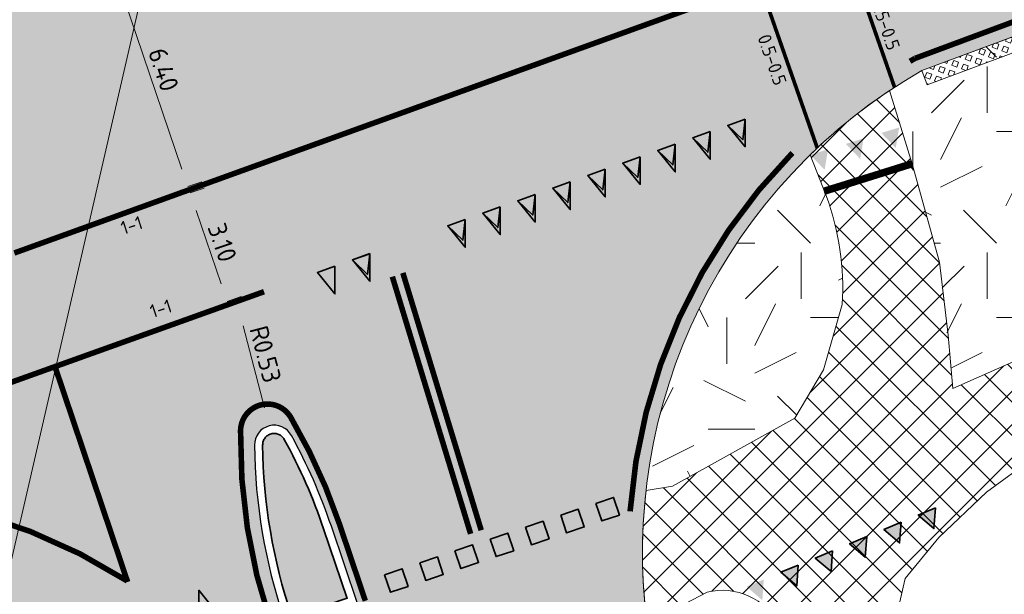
# Model space of a CAD drawing. Header units: metres. Extents: x 39929 to 50394, y 387420 to 399996.
# Tile 15 of 96: x 46651 to 46678, y 390916 to 390931. Entities that reach past the tile are written whole.
import ezdxf
from ezdxf.enums import TextEntityAlignment as Align

# ---------------------------------------------------------------- set-up
doc = ezdxf.new("R2010")
doc.units = ezdxf.units.M
for name, pattern in [('CENTER2', [28.575000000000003, 19.05, -3.175, 3.175, -3.175]), ('VH-RWSBAND-SO', [24, 10, -2, 2, -2, 2, -2, 2, -2]), ('VW-11_STREEP', [2, 1, -1]), ('VW-33_STREEP', [6, 3, -3]), ('VW-5050_STREEP', [1, 0.5, -0.5]), ('XX-CENTER', [8, 5, -1, 1, -1]), ('ZZ-CENTER-SO', [8, 5, -1, 1, -1])]:
    doc.linetypes.add(name, pattern=pattern)
for name, color, linetype, lineweight in [('B-WE-GR-GRAS-A', 62, 'Continuous', 18), ('B-WE-VH-GESLOTENVERHARDING_ASFALT-G', 10, 'Continuous', 18), ('N-WE-VH-HALFVERHARDING_GRASBETONSTEEN-A', 132, 'Continuous', 18), ('N-WE-VH-KANTOPSLUITING_TROTTOIRBAND_RWS_110 220-G', 210, 'VH-RWSBAND-SO', 35), ('N-WE-VH-KANTVERHARDING-SD', 7, 'Continuous', 25), ('N-WE-VH-VERHARDING_ASFALT_ROOD-A', 13, 'Continuous', 18), ('N-WE-VW-MARKERING_DWARS_OVERSTEEK_KANALISATIESTREEP50_010-G', 7, 'VW-5050_STREEP', 13), ('N-WE-VW-MARKERING_LANGS_STREEP_11_015-G', 7, 'VW-11_STREEP', 35), ('N-WE-VW-MARKERING_LANGS_STREEP_33_015-G', 7, 'VW-33_STREEP', 35), ('N-WE-VW-MARKERING_LANGS_STREEP_DOORGETROKKEN_015-G', 7, 'Continuous', 35), ('N-WE-VW-MARKERING_SYMBOOL-G', 7, 'Continuous', 35), ('N-WE-VW-MARKERING_SYMBOOL-S', 7, 'Continuous', 25), ('Topo', 7, 'Continuous', 18), ('X-XX-AL-500-T25', 7, 'Continuous', 25), ('X-XX-AL-DWARSPROFIEL-G', 7, 'CENTER2', 80), ('X-XX-AL-M', 7, 'Continuous', 18), ('X-XX-AL-T18', 10, 'Continuous', 18), ('X-XX-AL-T25', 7, 'Continuous', 25), ('X-XX-AL-T50', 7, 'Continuous', 50), ('X-XX-AL-TEKENBLAD_KADER_BLAD1-VIEWPORT-G', 1, 'Continuous', 18), ('X-XX-AL-VERWIJZING_DOORSNEDE-G', 7, 'ZZ-CENTER-SO', 18), ('X-XX-AL_500-M', 7, 'Continuous', 18)]:
    doc.layers.add(name, color=color, linetype=linetype, lineweight=lineweight)
doc.layers.add('B-WE-VW-MARKERING_STS-F_C_30', color=7, linetype='Continuous')
doc.layers.add('N-WE-VH-VERHARDING_ASFALT-A', color=251, linetype='Continuous', lineweight=18, transparency=0.25)
doc.layers.add('N-WE-VH-VERHARDING_ASFALT_FIETSPAD-A', color=151, linetype='Continuous', lineweight=18, transparency=0.25)
doc.styles.add('NLCS-ISO', font='NLCS-ISO.ttf')
doc.styles.add('NLCS-ISO-ANNOTATIVE-T25', font='NLCS-ISO.ttf', dxfattribs={"height": 2.5})
doc.styles.add('NLCS-ISO-T25', font='NLCS-ISO.ttf', dxfattribs={"height": 2.5})
doc.dimstyles.new('NLCS-ANNOTATIVE-T25-PIJL_l2_h1', dxfattribs={"dimtxt": 2.5, "dimasz": 2.5, "dimexe": 2, "dimexo": 2, "dimgap": 0.7, "dimtad": 1, "dimzin": 0, "dimdsep": 46, "dimtxsty": 'NLCS-ISO-ANNOTATIVE-T25', "dimcen": 0, "dimdle": 2, "dimclrd": 256, "dimclre": 256, "dimclrt": 256, "dimadec": 1, "dimazin": 0, "dimtfac": 1, "dimtofl": 0, "dimtmove": 1, "dimatfit": 0, "dimfxl": 2, "dimfxlon": 1, "dimtfillclr": 256, "dimtolj": 1, "dimtzin": 0, "dimlwd": 18, "dimlwe": 18, "dimarcsym": 0})
picture_1 = doc.add_image_def('image1.tif', size_in_pixel=(8000, 10000))
pattern_1 = [(0, (0, 0), (5, 5), [1.25, -3.75]), (0, (2.75, 3), (5, 5), [1.25, -3.75]), (90, (0.5, 1.75), (-5, 5), [1.25, -3.75]), (90, (2.5, 3.5), (-5, 5), [1.25, -3.75]), (45, (1, 3.5), (0, 5.000000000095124), [1.25, -5.82106781]), (135, (2.75, 0), (-5.000000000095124, 0), [1.25, -5.82106781]), (26.56505119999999, (1.25, 1.5), (5.000000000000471, 2.000322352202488e-09), [1.25, -9.930339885]), (26.56505119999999, (3.5, 4), (5.000000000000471, 2.000322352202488e-09), [1.25, -9.930339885]), (63.43494882, (3.5, 0), (2.549931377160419e-10, 5.00000000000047), [1.25, -9.930339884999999]), (63.43494882, (1.25, 2.25), (2.549931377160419e-10, 5.00000000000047), [1.25, -9.930339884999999]), (63.43494882, (3, 1), (2.549931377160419e-10, 5.00000000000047), [1.25, -9.930339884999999]), (116.5650512, (0, 2.75), (-2.000324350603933e-09, 5.00000000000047), [1.25, -9.930339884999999]), (153.43494882, (1, 0.75), (-5.00000000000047, 2.549949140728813e-10), [1.25, -9.930339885])]

# ---------------------------------------------------------------- blocks, each defined once
blk = doc.blocks.new('dwpbol2')
at = {"layer": 'X-XX-AL-VERWIJZING_DOORSNEDE-G', "linetype": 'Continuous', "lineweight": 50}
blk.add_circle((-0.2533393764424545, 0), 0.2533393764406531, dxfattribs=at)
blk = doc.blocks.new('dwppijl2')
at = {"layer": 'X-XX-AL-DWARSPROFIEL-G', "linetype": 'Continuous'}
blk.add_hatch(color=256, dxfattribs=at).paths.add_polyline_path([(0.5920573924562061, 0.7918486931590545), (-1.060723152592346e-11, 0.7918486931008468), (-1.270225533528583e-10, 1.517450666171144)])
at = {"layer": 'X-XX-AL-VERWIJZING_DOORSNEDE-G', "linetype": 'Continuous', "lineweight": 50, "flags": 128}
for points in [[(-1.270225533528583e-10, 1.517450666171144), (-0.5920573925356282, 0.7918486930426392)], [(0, 0), (-1.270225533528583e-10, 1.517450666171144)], [(-1.270225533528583e-10, 1.517450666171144), (0.5920573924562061, 0.7918486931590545)], [(0.5920573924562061, 0.7918486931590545), (-0.5920573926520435, 0.7918486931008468)]]:
    blk.add_lwpolyline(points, dxfattribs=at)
blk = doc.blocks.new('*U154')
at = {"layer": 'X-XX-AL-VERWIJZING_DOORSNEDE-G', "color": 7, "linetype": 'XX-CENTER', "lineweight": 70, "ltscale": 2, "extrusion": (0.9409754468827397, 0.3384748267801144, 0)}
blk.add_lwpolyline([(-5.352147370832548e-12, 0), (173.0336850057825, 0), (185.4864257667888, 0)], dxfattribs=at)
at = {"layer": 'X-XX-AL-T25', "color": 7, "linetype": 'Continuous', "lineweight": 25, "rotation": 109.7839794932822}
for name, p, xscale, yscale, zscale in [('dwppijl2', (-62.78248583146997, 174.5381723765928), 6.590000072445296, 6.590000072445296, 6.590000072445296), ('dwpbol2', (9.094947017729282e-12, 0), 4.934092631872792, 4.934092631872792, 4.934092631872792)]:
    blk.add_blockref(name, p, dxfattribs=dict(at, xscale=xscale, yscale=yscale, zscale=zscale))
at = {"layer": 'X-XX-AL-T18', "style": 'NLCS-ISO'}
blk.add_attdef('777.07m.', (-1.110859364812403, -0.1604695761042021), '', height=1.8, rotation=109.7839763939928, dxfattribs=at)
at = {"layer": 'X-XX-AL-T50', "style": 'NLCS-ISO'}
blk.add_attdef('77', text='', height=5, rotation=109.7839763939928, dxfattribs=at).set_placement((-76.89711753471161, 169.4610499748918), align=Align.MIDDLE_CENTER)
blk = doc.blocks.new('*D178')
at = {"layer": 'Defpoints', "color": 0, "transparency": 16777216}
for p in [(46658.19958865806, 390920.0895890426), (46658.33351886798, 390919.5767901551)]:
    blk.add_point(p, dxfattribs=at)
at = {"layer": 'X-XX-AL-M', "lineweight": 18, "transparency": 16777216}
blk.add_line((46657.49708680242, 390922.7793643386), (46658.07323940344, 390920.5733615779), dxfattribs=at)
at = {"layer": 'X-XX-AL-M', "transparency": 16777216}
blk.add_solid([(46658.15386815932, 390920.5944197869), (46657.99261064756, 390920.5523033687), (46658.19958865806, 390920.0895890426)], dxfattribs=at)
at = {"layer": 'X-XX-AL-M', "transparency": 16777216, "insert": (46658.09933105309, 390922.0168016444), "char_height": 0.5, "attachment_point": 5, "rotation": 284.6372537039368, "style": 'NLCS-ISO-ANNOTATIVE-T25'}
blk.add_mtext('\\A1;R0.53', dxfattribs=at)
blk = doc.blocks.new('*D208')
at = {"layer": 'Defpoints', "color": 0, "transparency": 16777216}
for p in [(46653.96463580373, 390932.566033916), (46656.01361784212, 390926.5218687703), (46656.01361784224, 390926.5218687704)]:
    blk.add_point(p, dxfattribs=at)
at = {"layer": 'X-XX-AL_500-M', "lineweight": 18, "transparency": 16777216}
for p, q in [((46653.96463580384, 390932.5660339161), (46654.34346001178, 390932.6944559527)), ((46654.12516334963, 390932.0925036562), (46655.85309029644, 390926.9953990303)), ((46656.01361784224, 390926.5218687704), (46656.39244205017, 390926.650290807))]:
    blk.add_line(p, q, dxfattribs=at)
at = {"layer": 'X-XX-AL_500-M', "transparency": 16777216}
for points in [[(46654.20408505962, 390932.1192582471), (46654.04624163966, 390932.0657490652), (46653.96463580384, 390932.5660339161)], [(46655.93201200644, 390927.0221536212), (46655.77416858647, 390926.9686444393), (46656.01361784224, 390926.5218687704)]]:
    blk.add_solid(points, dxfattribs=at)
at = {"layer": 'X-XX-AL_500-M', "transparency": 16777216, "insert": (46655.35848042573, 390929.6691628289), "char_height": 0.5, "attachment_point": 5, "rotation": 288.7267443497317, "style": 'NLCS-ISO-ANNOTATIVE-T25'}
blk.add_mtext('\\A1;6.40', dxfattribs=at)
blk = doc.blocks.new('*D209')
at = {"layer": 'Defpoints', "color": 0, "transparency": 16777216}
for p in [(46656.07325475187, 390926.3532517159), (46657.06674247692, 390923.435644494), (46657.06674247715, 390923.4356444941)]:
    blk.add_point(p, dxfattribs=at)
at = {"layer": 'X-XX-AL_500-M', "lineweight": 18, "transparency": 16777216}
for p, q in [((46656.0732547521, 390926.3532517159), (46656.45190442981, 390926.4821874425)), ((46656.23442441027, 390925.8799396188), (46656.90557281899, 390923.9089565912)), ((46657.06674247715, 390923.4356444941), (46657.44539215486, 390923.5645802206))]:
    blk.add_line(p, q, dxfattribs=at)
at = {"layer": 'X-XX-AL_500-M', "transparency": 16777216}
for points in [[(46656.3133097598, 390925.9068012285), (46656.15553906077, 390925.8530780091), (46656.0732547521, 390926.3532517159)], [(46656.98445816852, 390923.9358182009), (46656.82668746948, 390923.8820949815), (46657.06674247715, 390923.4356444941)]]:
    blk.add_solid(points, dxfattribs=at)
at = {"layer": 'X-XX-AL_500-M', "transparency": 16777216, "insert": (46656.93918205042, 390925.0201604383), "char_height": 0.5, "attachment_point": 5, "rotation": 288.8044559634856, "style": 'NLCS-ISO-ANNOTATIVE-T25'}
blk.add_mtext('\\A1;3.10', dxfattribs=at)

msp = doc.modelspace()

# ---------------------------------------------------------------- hatches: boundary and pattern name
at = {"layer": 'B-WE-GR-GRAS-A'}
h = msp.add_hatch(dxfattribs=at)
h.set_pattern_fill('AGR-GRAS_02-SO', color=256, scale=0.5, style=0, pattern_type=2)
h.set_pattern_definition(pattern_1)
h.paths.add_polyline_path([(46692.42938358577, 390928.1210558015), (46689.49539411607, 390934.7536169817), (46681.17857472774, 390931.6617555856), (46675.75100000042, 390929.6440000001), (46674.88226223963, 390929.1056845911), (46676.225, 390924.487), (46676.581, 390921.096), (46679.4433139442, 390922.3760757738), (46678.13673462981, 390925.2976529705), (46689.29393547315, 390930.2331686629), (46690.6003492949, 390927.311961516), (46692.41832724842, 390928.1460496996)])
h = msp.add_hatch(dxfattribs=at)
h.set_pattern_fill('AGR-GRAS_02-SO', color=256, scale=0.5, style=0, pattern_type=2)
h.set_pattern_definition(pattern_1)
edge = h.paths.add_edge_path()
edge.add_line((46668.33228587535, 390918.3544177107), (46669.04200000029, 390918.4670000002))
edge.add_line((46669.04200000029, 390918.4670000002), (46672.337, 390920.297))
edge.add_line((46672.337, 390920.297), (46673.1, 390921.596))
edge.add_line((46673.1, 390921.596), (46673.608, 390923.356))
edge.add_arc((46666.39055802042, 390923.7833423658), 7.23008231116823, 356.6114918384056, 380.0081210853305)
edge.add_line((46673.184262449, 390926.2571391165), (46672.7488470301, 390927.3772497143))
edge.add_arc((46683.18523139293, 390916.6764315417), 14.94742881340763, 134.2832471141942, 173.5544358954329)
at = {"layer": 'N-WE-VH-HALFVERHARDING_GRASBETONSTEEN-A'}
h = msp.add_hatch(dxfattribs=at)
h.set_pattern_fill('AVH-GRASBETONSTEEN_02-SO', color=256, scale=0.2, angle=114, style=0, pattern_type=2)
h.set_pattern_definition([(159, (46675.7509999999, 390929.6439999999), (-0.1003430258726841, -0.2614025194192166), [0.14, -0.14]), (249, (46675.7509999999, 390929.6439999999), (0.2614025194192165, -0.1003430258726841), [0.14, -0.14]), (159, (46675.70082896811, 390929.5132999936), (-0.1003430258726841, -0.2614025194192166), [0.14, -0.14]), (249, (46675.62029999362, 390929.6941710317), (0.2614025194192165, -0.1003430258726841), [0.14, -0.14])])
h.paths.add_polyline_path([(46682.4064950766, 390931.6915004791), (46682.26711124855, 390932.0664300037), (46675.7509999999, 390929.6439999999), (46675.896, 390929.256)])
at = {"layer": 'N-WE-VH-VERHARDING_ASFALT-A', "transparency": 33554508}
h = msp.add_hatch(color=256, dxfattribs=at)
h.dxf.hatch_style = 1
edge = h.paths.add_edge_path()
edge.add_line((46640.00946906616, 390979.1674107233), (46652.77501010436, 390952.8742997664))
edge.add_arc((46665.36914038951, 390958.9888629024), 13.9999999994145, 205.8969887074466, 234.5023765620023)
edge.add_arc((46670.29382563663, 390971.7654526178), 27.47393143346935, 241.6313207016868, 261.7562161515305)
edge.add_line((46666.35446906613, 390944.5754107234), (46669.86046907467, 390945.7274107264))
edge.add_line((46669.86046907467, 390945.7274107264), (46732.63946906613, 390968.3094107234))
edge.add_line((46732.63946906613, 390968.3094107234), (46763.47925983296, 390976.712603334))
edge.add_line((46763.47925983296, 390976.712603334), (46775.14476814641, 390980.6629153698))
edge.add_line((46775.14476814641, 390980.6629153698), (46780.35391681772, 390982.7094267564))
edge.add_line((46780.35391681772, 390982.7094267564), (46784.6131450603, 390972.7095501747))
edge.add_line((46784.6131450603, 390972.7095501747), (46765.25546906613, 390963.7534107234))
edge.add_line((46765.25546906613, 390963.7534107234), (46746.90346906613, 390956.3954107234))
edge.add_line((46746.90346906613, 390956.3954107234), (46715.44363848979, 390944.2899245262))
edge.add_line((46715.44363848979, 390944.2899245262), (46699.88596906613, 390938.6079107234))
edge.add_line((46699.88596906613, 390938.6079107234), (46675.75346906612, 390929.6364107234))
edge.add_arc((46683.18770045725, 390916.6688422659), 14.94742881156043, 119.8253958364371, 187.8535213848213)
edge.add_line((46668.38046906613, 390914.6264107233), (46672.62946906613, 390899.0344107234))
edge.add_arc((46652.09616324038, 390892.0147268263), 21.70006014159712, 1.3846390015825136, 18.873925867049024, ccw=False)
edge.add_arc((46684.94812169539, 390893.3246390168), 11.1858520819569, 184.0270238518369, 241.351260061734)
edge.add_line((46679.58519287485, 390883.5082098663), (46679.62881555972, 390883.4846419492))
edge.add_arc((46681.68136701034, 390887.5660925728), 4.56850157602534, 243.3022896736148, 281.6317180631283)
edge.add_line((46682.60246906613, 390883.0914107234), (46684.29597308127, 390878.8840029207))
edge.add_line((46684.29597308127, 390878.8840029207), (46679.83758672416, 390876.8336503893))
edge.add_line((46679.83758672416, 390876.8336503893), (46677.06246906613, 390875.5574107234))
edge.add_line((46677.06246906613, 390875.5574107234), (46676.30146906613, 390875.1844107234))
edge.add_line((46676.30146906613, 390875.1844107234), (46675.59546906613, 390874.7514107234))
edge.add_line((46675.59546906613, 390874.7514107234), (46674.13746906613, 390873.6954107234))
edge.add_line((46674.13746906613, 390873.6954107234), (46672.79746906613, 390872.4934107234))
edge.add_line((46672.79746906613, 390872.4934107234), (46671.58946906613, 390871.1594107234))
edge.add_line((46671.58946906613, 390871.1594107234), (46670.52646906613, 390869.7074107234))
edge.add_line((46670.52646906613, 390869.7074107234), (46669.62046906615, 390868.1524107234))
edge.add_line((46669.62046906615, 390868.1524107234), (46659.55946906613, 390871.0414107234))
edge.add_line((46659.55946906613, 390871.0414107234), (46659.93504096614, 390876.4429725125))
edge.add_line((46659.93504096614, 390876.4429725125), (46659.70446906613, 390876.4604107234))
edge.add_line((46659.70446906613, 390876.4604107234), (46662.56346906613, 390877.7984107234))
edge.add_line((46662.56346906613, 390877.7984107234), (46663.38746906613, 390877.9834107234))
edge.add_line((46663.38746906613, 390877.9834107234), (46663.52146906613, 390881.2374107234))
edge.add_arc((46634.85444241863, 390883.4367109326), 28.75126672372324, 355.6129295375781, 383.175009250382)
edge.add_line((46661.28568541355, 390894.7515123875), (46657.82958011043, 390902.0274811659))
edge.add_arc((46633.90212436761, 390891.545919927), 26.12252408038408, 23.65610213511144, 41.73996811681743)
edge.add_arc((46642.89351012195, 390899.5682105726), 14.07253798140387, 41.73996811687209, 107.8216303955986)
edge.add_line((46638.58654327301, 390912.9654625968), (46625.65689584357, 390908.2915713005))
edge.add_line((46625.65689584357, 390908.2915713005), (46614.23201399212, 390904.1616322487))
edge.add_line((46614.23201399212, 390904.1616322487), (46590.93747197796, 390895.7409728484))
edge.add_line((46590.93747197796, 390895.7409728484), (46567.17412262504, 390887.1508459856))
edge.add_line((46567.17412262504, 390887.1508459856), (46562.20546906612, 390885.5639107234))
edge.add_line((46562.20546906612, 390885.5639107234), (46548.51396906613, 390882.0149107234))
edge.add_line((46548.51396906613, 390882.0149107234), (46533.29404193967, 390878.2356543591))
edge.add_line((46533.29404193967, 390878.2356543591), (46525.73468531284, 390875.6607501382))
edge.add_line((46525.73468531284, 390875.6607501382), (46518.5480596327, 390873.0706859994))
edge.add_line((46518.5480596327, 390873.0706859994), (46511.85106108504, 390870.6584813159))
edge.add_line((46511.85106108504, 390870.6584813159), (46508.16348493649, 390880.9295022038))
edge.add_line((46508.16348493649, 390880.9295022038), (46520.29246906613, 390886.3494107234))
edge.add_line((46520.29246906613, 390886.3494107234), (46530.24546906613, 390890.8464107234))
edge.add_line((46530.24546906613, 390890.8464107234), (46534.74846906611, 390892.7974107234))
edge.add_line((46534.74846906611, 390892.7974107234), (46540.28646906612, 390894.9214107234))
edge.add_line((46540.28646906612, 390894.9214107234), (46548.46646906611, 390898.0524107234))
edge.add_line((46548.46646906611, 390898.0524107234), (46555.57196906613, 390900.7604107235))
edge.add_line((46555.57196906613, 390900.7604107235), (46568.72796906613, 390905.7084107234))
edge.add_line((46568.72796906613, 390905.7084107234), (46583.65716010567, 390911.235745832))
edge.add_line((46583.65716010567, 390911.235745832), (46593.58446906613, 390914.8034107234))
edge.add_line((46593.58446906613, 390914.8034107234), (46605.75546906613, 390919.1774107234))
edge.add_line((46605.75546906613, 390919.1774107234), (46623.74746906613, 390925.6084107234))
edge.add_line((46623.74746906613, 390925.6084107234), (46630.39575720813, 390927.9604030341))
edge.add_arc((46625.39298270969, 390942.1015574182), 14.99999999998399, 289.4824616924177, 380.32578257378)
edge.add_line((46639.45897353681, 390947.3119222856), (46636.13146906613, 390956.2949107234))
edge.add_line((46636.13146906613, 390956.2949107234), (46633.99846906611, 390962.0834107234))
edge.add_line((46633.99846906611, 390962.0834107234), (46633.52846906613, 390963.7374107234))
edge.add_line((46633.52846906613, 390963.7374107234), (46632.34396906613, 390969.5104107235))
edge.add_line((46632.34396906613, 390969.5104107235), (46631.15946906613, 390975.2834107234))
edge.add_line((46631.15946906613, 390975.2834107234), (46630.16946906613, 390979.5524107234))
edge.add_line((46630.16946906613, 390979.5524107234), (46629.70846906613, 390981.7884107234))
edge.add_line((46629.70846906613, 390981.7884107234), (46628.64646906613, 390986.0194107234))
edge.add_line((46628.64646906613, 390986.0194107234), (46627.75946906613, 390988.6734107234))
edge.add_line((46627.75946906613, 390988.6734107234), (46626.28546906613, 390992.5694107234))
edge.add_line((46626.28546906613, 390992.5694107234), (46624.91746906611, 390995.5884107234))
edge.add_line((46624.91746906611, 390995.5884107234), (46623.55246906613, 390998.6094107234))
edge.add_line((46623.55246906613, 390998.6094107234), (46622.03695151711, 391001.7043362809))
edge.add_line((46622.03695151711, 391001.7043362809), (46620.51246906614, 391004.6824107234))
edge.add_line((46620.51246906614, 391004.6824107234), (46627.09856501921, 391008.053846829))
edge.add_line((46627.09856501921, 391008.053846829), (46627.42346906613, 391007.4534107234))
edge.add_line((46627.42346906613, 391007.4534107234), (46628.55246906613, 391005.2479107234))
edge.add_line((46628.55246906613, 391005.2479107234), (46629.68146906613, 391003.0424107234))
edge.add_line((46629.68146906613, 391003.0424107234), (46630.18492426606, 391001.7906653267))
edge.add_line((46630.18492426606, 391001.7906653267), (46630.97146298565, 391000.0610896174))
edge.add_line((46630.97146298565, 391000.0610896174), (46631.87946906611, 390998.0644107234))
edge.add_line((46631.87946906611, 390998.0644107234), (46634.00046906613, 390993.0654107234))
edge.add_line((46634.00046906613, 390993.0654107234), (46634.95546906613, 390990.6304107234))
edge.add_line((46634.95546906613, 390990.6304107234), (46637.05960722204, 390985.8591926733))
edge.add_line((46637.05960722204, 390985.8591926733), (46640.00946898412, 390979.1674109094))
edge = h.paths.add_edge_path(flags=16)
edge.add_line((46672.73802029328, 390935.706963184), (46735.94370532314, 390958.4413576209))
edge.add_line((46735.94370532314, 390958.4413576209), (46738.89146906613, 390959.8394107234))
edge.add_line((46738.89146906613, 390959.8394107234), (46761.47846906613, 390970.5584107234))
edge.add_line((46761.47846906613, 390970.5584107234), (46780.67784969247, 390978.1870370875))
edge.add_arc((46781.04710602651, 390977.2577095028), 0.9999999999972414, -66.26990431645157, 111.6697607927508, ccw=False)
edge.add_line((46781.44953471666, 390976.3422581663), (46761.79546906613, 390967.7024107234))
edge.add_line((46761.79546906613, 390967.7024107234), (46743.34846906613, 390960.1904107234))
edge.add_line((46743.34846906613, 390960.1904107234), (46739.37246906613, 390958.5534107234))
edge.add_line((46739.37246906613, 390958.5534107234), (46736.81646906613, 390957.5014107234))
edge.add_line((46736.81646906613, 390957.5014107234), (46713.02146906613, 390948.2014107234))
edge.add_line((46713.02146906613, 390948.2014107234), (46689.09546906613, 390939.3114107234))
edge.add_line((46689.09546906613, 390939.3114107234), (46673.40744003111, 390933.7912498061))
edge.add_line((46673.40744003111, 390933.7912498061), (46672.73802029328, 390935.706963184))
edge = h.paths.add_edge_path(flags=16)
edge.add_line((46660.57362526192, 390915.3085256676), (46659.87314806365, 390917.3850810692))
edge.add_arc((46645.66001695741, 390912.5906150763), 15.00000000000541, 18.64061480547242, 28.8343923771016)
edge.add_arc((46658.3359879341, 390919.5692008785), 0.5299999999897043, 28.83439237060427, 180.5974005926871)
edge.add_arc((46672.80520139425, 390919.7200711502), 14.99999999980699, 180.5974005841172, 198.6406148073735)
edge.add_line((46658.59207028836, 390914.9256051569), (46658.67854111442, 390914.6692635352))
edge.add_line((46658.67854111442, 390914.6692635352), (46660.57362526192, 390915.3085256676))
edge = h.paths.add_edge_path(flags=16)
edge.add_line((46663.77053100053, 390899.574126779), (46659.6374343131, 390911.826637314))
edge.add_line((46659.6374343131, 390911.826637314), (46661.53251846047, 390912.4658994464))
edge.add_line((46661.53251846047, 390912.4658994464), (46665.66561514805, 390900.2133889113))
edge.add_arc((46664.71807307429, 390899.8937578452), 1.000000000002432, -161.35938519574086, 18.6406148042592, ccw=False)
edge = h.paths.add_edge_path(flags=16)
edge.add_line((46538.59046906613, 390884.9494107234), (46551.17846906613, 390890.8074107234))
edge.add_line((46551.17846906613, 390890.8074107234), (46564.48546906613, 390897.0004107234))
edge.add_line((46564.48546906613, 390897.0004107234), (46580.77546906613, 390903.0284107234))
edge.add_line((46580.77546906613, 390903.0284107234), (46587.09293411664, 390905.2969406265))
edge.add_line((46587.09293411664, 390905.2969406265), (46602.76446906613, 390910.9244107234))
edge.add_line((46602.76446906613, 390910.9244107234), (46634.98846906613, 390922.3784107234))
edge.add_line((46634.98846906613, 390922.3784107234), (46636.78246906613, 390923.0894107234))
edge.add_line((46636.78246906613, 390923.0894107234), (46636.07846906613, 390925.1064107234))
edge.add_line((46636.07846906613, 390925.1064107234), (46633.83346906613, 390924.3094107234))
edge.add_line((46633.83346906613, 390924.3094107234), (46602.66446906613, 390913.2454107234))
edge.add_line((46602.66446906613, 390913.2454107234), (46578.46746906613, 390904.3394107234))
edge.add_line((46578.46746906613, 390904.3394107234), (46555.02846906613, 390895.5864107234))
edge.add_line((46555.02846906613, 390895.5864107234), (46550.11546906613, 390893.6484107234))
edge.add_line((46550.11546906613, 390893.6484107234), (46535.89946906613, 390888.0394107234))
edge.add_line((46535.89946906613, 390888.0394107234), (46532.43346906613, 390886.6714107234))
edge.add_line((46532.43346906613, 390886.6714107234), (46511.85258441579, 390877.6785613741))
edge.add_arc((46512.25298137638, 390876.7622195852), 1.000000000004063, 113.6029967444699, 201.8071917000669)
edge.add_line((46511.32454217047, 390876.3907352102), (46511.40084629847, 390876.2000307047))
edge.add_arc((46512.32928550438, 390876.5715150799), 1.000000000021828, 201.8071917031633, 289.7728404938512)
edge.add_line((46512.66757738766, 390875.6304738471), (46538.59046906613, 390884.9494107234))
edge = h.paths.add_edge_path(flags=16)
edge.add_line((46641.79990831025, 390924.9511014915), (46639.16147698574, 390923.9700125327))
edge.add_line((46639.16147698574, 390923.9700125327), (46638.46748398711, 390925.8457485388))
edge.add_line((46638.46748398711, 390925.8457485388), (46641.10914564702, 390926.8280263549))
edge.add_line((46641.10914564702, 390926.8280263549), (46641.10914585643, 390926.828026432))
edge.add_arc((46641.45452708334, 390925.8895639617), 0.9999999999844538, -69.79493099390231, 110.20506900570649, ccw=False)
edge = h.paths.add_edge_path(flags=16)
edge.add_line((46648.33310038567, 390941.5141236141), (46651.1430848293, 390942.5348518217))
edge.add_arc((46636.56371992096, 390939.0075130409), 15.00000000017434, -0.42353887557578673, 13.600813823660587, ccw=False)
edge.add_arc((46650.56333741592, 390938.9040239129), 1.000000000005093, 210.1829918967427, 359.57646112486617, ccw=False)
edge.add_arc((46662.665274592, 390945.9427110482), 15.00000000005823, 197.7577777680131, 210.1829919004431, ccw=False)
edge.add_line((46648.37995849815, 390941.3678073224), (46648.33310038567, 390941.5141236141))
edge = h.paths.add_edge_path(flags=16)
edge.add_arc((46645.92760706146, 390952.2224406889), 0.7399999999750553, 26.376372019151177, 36.90482485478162, ccw=False)
edge = h.paths.add_edge_path(flags=16)
edge.add_line((46671.04419371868, 390932.9756763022), (46669.6924693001, 390932.5034108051))
edge.add_line((46669.6924693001, 390932.5034108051), (46669.69246908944, 390932.5034107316))
edge.add_arc((46669.36259279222, 390933.4474348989), 0.9999999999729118, 109.26126741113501, 289.2612674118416, ccw=False)
edge.add_line((46669.03271649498, 390934.3914590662), (46670.38441746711, 390934.8637924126))
edge.add_line((46670.38441746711, 390934.8637924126), (46671.04417003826, 390932.9757440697))
at = {"layer": 'N-WE-VH-VERHARDING_ASFALT_FIETSPAD-A', "transparency": 33554508}
h = msp.add_hatch(dxfattribs=at)
h.set_pattern_fill('ANSI37', color=256, scale=0.2)
h.set_pattern_definition([(45, (0, 0), (-0.4490128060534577, 0.4490128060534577), []), (135, (0, 0), (-0.4490128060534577, -0.4490128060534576), [])])
edge = h.paths.add_edge_path()
edge.add_arc((46683.18523139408, 390916.6764315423), 14.94742881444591, 173.5544358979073, 187.3003003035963)
edge.add_line((46668.35896977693, 390914.7770646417), (46669.97409648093, 390915.6189043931))
edge.add_arc((46670.38618748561, 390913.9674418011), 1.702100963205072, 26.553140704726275, 104.01094614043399, ccw=False)
edge.add_line((46671.90875107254, 390914.7283280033), (46672.8141563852, 390912.5447184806))
edge.add_line((46672.8141563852, 390912.5447184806), (46673.69450773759, 390909.0722650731))
edge.add_line((46673.69450773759, 390909.0722650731), (46675.51102170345, 390902.5132024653))
edge.add_line((46675.51102170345, 390902.5132024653), (46676.71238965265, 390897.7890305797))
edge.add_line((46676.71238965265, 390897.7890305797), (46677.10225371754, 390896.1634578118))
edge.add_arc((46644.86671741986, 390889.3286320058), 32.9521568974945, 0.6427624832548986, 11.971003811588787, ccw=False)
edge.add_line((46677.81680081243, 390889.6982921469), (46677.70314138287, 390886.923565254))
edge.add_line((46677.70314138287, 390886.923565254), (46677.3442171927, 390885.1260436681))
edge.add_arc((46684.06854925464, 390892.2220573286), 9.775993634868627, 226.5405298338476, 247.1283107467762)
edge.add_line((46680.26892621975, 390883.2146761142), (46680.17024355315, 390883.9692785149))
edge.add_line((46680.17024355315, 390883.9692785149), (46680.31628980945, 390891.7095646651))
edge.add_arc((46656.06053227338, 390890.6450117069), 24.27910720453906, 2.513022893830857, 11.64553718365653)
edge.add_line((46679.83985718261, 390895.5459048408), (46679.16401132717, 390898.1950987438))
edge.add_line((46679.16401132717, 390898.1950987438), (46678.52340396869, 390900.7992221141))
edge.add_line((46678.52340396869, 390900.7992221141), (46677.46604536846, 390904.5016508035))
edge.add_line((46677.46604536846, 390904.5016508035), (46676.52399999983, 390908.1500000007))
edge.add_line((46676.52399999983, 390908.1500000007), (46675.709, 390911.191))
edge.add_line((46675.709, 390911.191), (46674.894, 390914.232))
edge.add_line((46674.894, 390914.232), (46675.302, 390915.988))
edge.add_line((46675.302, 390915.988), (46676.20199999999, 390917.088))
edge.add_line((46676.20199999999, 390917.088), (46677.487, 390918.31))
edge.add_line((46677.487, 390918.31), (46679.11900000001, 390919.497))
edge.add_line((46679.11900000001, 390919.497), (46680.986, 390920.408))
edge.add_line((46680.986, 390920.408), (46691.554635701, 390924.9589725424))
edge.add_line((46691.554635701, 390924.9589725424), (46690.52559327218, 390927.2645506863))
edge.add_line((46690.52559327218, 390927.2645506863), (46676.581, 390921.096))
edge.add_line((46676.581, 390921.096), (46676.45503539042, 390922.5258323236))
edge.add_line((46676.45503539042, 390922.5258323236), (46676.225, 390924.487))
edge.add_line((46676.225, 390924.487), (46675.4840461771, 390927.1369528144))
edge.add_line((46675.4840461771, 390927.1369528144), (46674.88226223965, 390929.105684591))
edge.add_arc((46683.18523139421, 390916.6764315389), 14.9474288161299, 123.7436504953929, 134.2832471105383)
edge.add_line((46672.74884703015, 390927.3772497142), (46673.18426244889, 390926.2571391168))
edge.add_arc((46666.39055802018, 390923.7833423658), 7.230082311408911, -3.388508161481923, 20.008121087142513, ccw=False)
edge.add_line((46673.608, 390923.356), (46673.1, 390921.596))
edge.add_line((46673.1, 390921.596), (46672.337, 390920.297))
edge.add_line((46672.337, 390920.297), (46669.04200000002, 390918.467))
edge.add_line((46669.04200000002, 390918.467), (46668.33228587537, 390918.3544177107))
at = {"layer": 'N-WE-VH-VERHARDING_ASFALT_ROOD-A'}
h = msp.add_hatch(color=256, dxfattribs=at)
h.dxf.hatch_style = 1
edge = h.paths.add_edge_path()
edge.add_line((46660.29414191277, 390915.4490265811), (46659.66221974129, 390917.3223515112))
edge.add_arc((46645.65754789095, 390912.5982043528), 14.78000000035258, 18.6406148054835, 28.83439237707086)
edge.add_arc((46658.33351886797, 390919.576790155), 0.3100000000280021, 28.83439238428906, 180.5974005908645)
edge.add_arc((46672.80273232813, 390919.7276604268), 14.77999999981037, 180.5974005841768, 198.640614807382)
edge.add_line((46658.79806047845, 390915.003513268), (46658.81421246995, 390914.9556309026))
edge.add_line((46658.81421246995, 390914.9556309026), (46660.292378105, 390915.4542553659))
edge.add_line((46660.292378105, 390915.4542553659), (46660.29414191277, 390915.4490265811))
at = {"layer": 'N-WE-VW-MARKERING_SYMBOOL-G'}
h = msp.add_hatch(color=0, dxfattribs=at)
h.dxf.hatch_style = 1
h.paths.add_polyline_path([(46675.13867110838, 390928.1112277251), (46674.66065991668, 390927.9645808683), (46675.04631236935, 390927.5598931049)])
h = msp.add_hatch(color=0, dxfattribs=at)
h.dxf.hatch_style = 1
h.paths.add_polyline_path([(46674.18264872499, 390927.8179340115), (46673.70463753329, 390927.6712871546), (46674.09028998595, 390927.2665993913)])
h = msp.add_hatch(color=0, dxfattribs=at)
h.dxf.hatch_style = 1
h.paths.add_polyline_path([(46673.22662634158, 390927.5246402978), (46672.74861514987, 390927.377993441), (46673.13426760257, 390926.9733056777)])
h = msp.add_hatch(color=0, dxfattribs=at)
h.dxf.hatch_style = 1
h.paths.add_polyline_path([(46666.98489102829, 390918.0073188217), (46667.1447065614, 390917.5335477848), (46667.61847759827, 390917.6933633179), (46667.45866206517, 390918.1671343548)])
h = msp.add_hatch(color=0, dxfattribs=at)
h.dxf.hatch_style = 1
h.paths.add_polyline_path([(46666.03734895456, 390917.6876877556), (46666.19716448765, 390917.2139167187), (46666.67093552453, 390917.3737322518), (46666.51111999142, 390917.8475032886)])
h = msp.add_hatch(color=0, dxfattribs=at)
h.dxf.hatch_style = 1
h.paths.add_polyline_path([(46676.1129047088, 390917.8854318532), (46675.65144531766, 390917.6929345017), (46676.0746723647, 390917.3277237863)])
h = msp.add_hatch(color=0, dxfattribs=at)
h.dxf.hatch_style = 1
h.paths.add_polyline_path([(46665.0898068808, 390917.3680566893), (46665.24962241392, 390916.8942856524), (46665.72339345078, 390917.0541011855), (46665.56357791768, 390917.5278722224)])
h = msp.add_hatch(color=0, dxfattribs=at)
h.dxf.hatch_style = 1
h.paths.add_polyline_path([(46675.1899859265, 390917.5004371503), (46674.72852653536, 390917.3079397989), (46675.1517535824, 390916.9427290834)])
h = msp.add_hatch(color=0, dxfattribs=at)
h.dxf.hatch_style = 1
h.paths.add_polyline_path([(46664.14226480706, 390917.0484256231), (46664.30208034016, 390916.5746545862), (46664.77585137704, 390916.7344701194), (46664.61603584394, 390917.2082411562)])
h = msp.add_hatch(color=0, dxfattribs=at)
h.dxf.hatch_style = 1
h.paths.add_polyline_path([(46663.19472273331, 390916.7287945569), (46663.35453826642, 390916.25502352), (46663.8283093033, 390916.4148390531), (46663.66849377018, 390916.88861009)])
h = msp.add_hatch(color=0, dxfattribs=at)
h.dxf.hatch_style = 1
h.paths.add_polyline_path([(46674.26706714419, 390917.1154424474), (46673.80560775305, 390916.9229450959), (46674.22883480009, 390916.5577343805)])
h = msp.add_hatch(color=0, dxfattribs=at)
h.dxf.hatch_style = 1
h.paths.add_polyline_path([(46673.34414836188, 390916.7304477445), (46672.88268897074, 390916.537950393), (46673.30591601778, 390916.1727396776)])
h = msp.add_hatch(color=0, dxfattribs=at)
h.dxf.hatch_style = 1
h.paths.add_polyline_path([(46662.24718065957, 390916.4091634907), (46662.40699619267, 390915.9353924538), (46662.88076722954, 390916.0952079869), (46662.72095169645, 390916.5689790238)])
h = msp.add_hatch(color=0, dxfattribs=at)
h.dxf.hatch_style = 1
h.paths.add_polyline_path([(46661.29963858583, 390916.0895324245), (46661.45945411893, 390915.6157613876), (46661.93322515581, 390915.7755769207), (46661.77340962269, 390916.2493479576)])
h = msp.add_hatch(color=0, dxfattribs=at)
h.dxf.hatch_style = 1
h.paths.add_polyline_path([(46672.42122957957, 390916.3454530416), (46671.95977018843, 390916.1529556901), (46672.38299723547, 390915.7877449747)])
h = msp.add_hatch(color=0, dxfattribs=at)
h.dxf.hatch_style = 1
h.paths.add_polyline_path([(46671.49831079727, 390915.9604583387), (46671.03685140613, 390915.7679609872), (46671.46007845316, 390915.4027502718)])
at = {"layer": 'N-WE-VW-MARKERING_SYMBOOL-S'}
h = msp.add_hatch(color=256, dxfattribs=at)
h.dxf.hatch_style = 1
h.paths.add_polyline_path([(46671.00115282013, 390928.3368077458), (46670.53049557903, 390928.1680423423), (46671.00209347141, 390927.5935113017)])
h = msp.add_hatch(color=256, dxfattribs=at)
h.dxf.hatch_style = 1
h.paths.add_polyline_path([(46670.05983833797, 390927.9992769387), (46669.5891810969, 390927.8305115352), (46670.06077898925, 390927.2559804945)])
h = msp.add_hatch(color=256, dxfattribs=at)
h.dxf.hatch_style = 1
h.paths.add_polyline_path([(46669.11852385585, 390927.6617461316), (46668.64786661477, 390927.4929807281), (46669.11946450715, 390926.9184496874)])
h = msp.add_hatch(color=256, dxfattribs=at)
h.dxf.hatch_style = 1
h.paths.add_polyline_path([(46668.17720937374, 390927.3242153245), (46667.70655213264, 390927.155449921), (46668.17815002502, 390926.5809188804)])
h = msp.add_hatch(color=256, dxfattribs=at)
h.dxf.hatch_style = 1
h.paths.add_polyline_path([(46667.23589489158, 390926.9866845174), (46666.76523765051, 390926.817919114), (46667.23683554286, 390926.2433880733)])
h = msp.add_hatch(color=256, dxfattribs=at)
h.dxf.hatch_style = 1
h.paths.add_polyline_path([(46666.29458040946, 390926.6491537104), (46665.82392316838, 390926.4803883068), (46666.29552106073, 390925.9058572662)])
h = msp.add_hatch(color=256, dxfattribs=at)
h.dxf.hatch_style = 1
h.paths.add_polyline_path([(46665.35326592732, 390926.3116229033), (46664.88260868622, 390926.1428574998), (46665.35420657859, 390925.5683264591)])
h = msp.add_hatch(color=256, dxfattribs=at)
h.dxf.hatch_style = 1
h.paths.add_polyline_path([(46664.41195144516, 390925.9740920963), (46663.94129420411, 390925.8053266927), (46664.41289209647, 390925.2307956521)])
h = msp.add_hatch(color=256, dxfattribs=at)
h.dxf.hatch_style = 1
h.paths.add_polyline_path([(46663.47063696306, 390925.6365612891), (46662.99997972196, 390925.4677958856), (46663.47157761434, 390924.8932648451)])
h = msp.add_hatch(color=256, dxfattribs=at)
h.dxf.hatch_style = 1
h.paths.add_polyline_path([(46662.5293224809, 390925.2990304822), (46662.05866523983, 390925.1302650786), (46662.53026313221, 390924.5557340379)])
h = msp.add_hatch(color=256, dxfattribs=at)
h.dxf.hatch_style = 1
h.paths.add_polyline_path([(46660.90699451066, 390924.7200139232), (46660.43651373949, 390924.5507571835), (46660.90871126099, 390923.9767188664)])
h = msp.add_hatch(color=256, dxfattribs=at)
h.dxf.hatch_style = 1
h.paths.add_polyline_path([(46659.96603296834, 390924.3815004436), (46659.49555219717, 390924.2122437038), (46659.96774971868, 390923.6382053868)])
h = msp.add_hatch(color=256, dxfattribs=at)
h.dxf.hatch_style = 1
h.paths.add_polyline_path([(46659.02507142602, 390924.0429869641), (46658.55459065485, 390923.8737302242), (46659.02678817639, 390923.2996919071)])
h = msp.add_hatch(color=256, dxfattribs=at)
h.dxf.hatch_style = 1
h.paths.add_polyline_path([(46657.24447964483, 390915.2493833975), (46657.71810730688, 390915.4096233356), (46657.25695973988, 390915.9925756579)])
h = msp.add_hatch(color=256, dxfattribs=at)
h.dxf.hatch_style = 1
h.paths.add_polyline_path([(46656.29722432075, 390914.9289035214), (46656.77085198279, 390915.0891434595), (46656.30970441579, 390915.6720957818)])
at = {"layer": 'X-XX-AL-TEKENBLAD_KADER_BLAD1-VIEWPORT-G'}
h = msp.add_hatch(dxfattribs=at)
h.set_pattern_fill('ANSI31', color=256, scale=10, angle=32)
h.set_pattern_definition([(76.99999999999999, (0, 0), (-30.93624955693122, 7.142195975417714), [])])
h.paths.add_polyline_path([(46522.06202968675, 390772.8303385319), (46842.78375149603, 390889.0559810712), (46773.52836846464, 391080.1644594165), (46452.80664665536, 390963.9388168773)])

# ---------------------------------------------------------------- linework, layer by layer
at = {"layer": 'B-WE-VH-GESLOTENVERHARDING_ASFALT-G', "flags": 128}
for points in [[(46715.44116942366, 390944.2975138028), (46699.8835, 390938.6155), (46675.75099999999, 390929.644), (46675.75099999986, 390929.6439999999, 0.3058648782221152), (46668.378, 390914.6339999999), (46672.627, 390899.042, -0.07645988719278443), (46673.78741798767, 390892.5466797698, 0.2554741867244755), (46679.58272380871, 390883.5157991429), (46679.62634649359, 390883.4922312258, 0.1688206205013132), (46682.6, 390883.099), (46684.29350401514, 390878.8915921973), (46679.83511765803, 390876.8412396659), (46677.06, 390875.565), (46676.299, 390875.192), (46675.593, 390874.759), (46674.135, 390873.703), (46672.795, 390872.501)], [(46690.52559327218, 390927.2645506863), (46676.581, 390921.096), (46676.45503539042, 390922.5258323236), (46676.225, 390924.487), (46675.4840461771, 390927.1369528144), (46674.88226223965, 390929.105684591, 0.04602011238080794), (46672.74884703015, 390927.3772497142), (46673.18426244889, 390926.2571391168, -0.1024431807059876), (46673.608, 390923.356), (46673.1, 390921.596), (46672.337, 390920.297), (46669.04200000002, 390918.467), (46668.33228587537, 390918.3544177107, 0.06004967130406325), (46668.35896977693, 390914.7770646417), (46669.97409648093, 390915.6189043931, -0.3514583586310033), (46671.90875107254, 390914.7283280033), (46672.8141563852, 390912.5447184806), (46673.69450773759, 390909.0722650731), (46675.51102170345, 390902.5132024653), (46676.71238965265, 390897.7890305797), (46677.10225371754, 390896.1634578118, -0.04946907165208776), (46677.81680081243, 390889.6982921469)]]:
    msp.add_lwpolyline(points, format="xyb", dxfattribs=at)
msp.add_lwpolyline([(46678.52340396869, 390900.7992221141), (46677.46604536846, 390904.5016508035), (46676.52399999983, 390908.1500000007), (46675.709, 390911.191), (46674.894, 390914.232), (46675.302, 390915.988), (46676.20199999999, 390917.088), (46677.487, 390918.31), (46679.11900000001, 390919.497)], dxfattribs=at)
at = {"layer": 'B-WE-VW-MARKERING_STS-F_C_30', "transparency": 33554687, "const_width": 0.2, "flags": 128}
msp.add_lwpolyline([(46675.481, 390927.136), (46673.112, 390926.395)], dxfattribs=at)
at = {"layer": 'N-WE-VH-HALFVERHARDING_GRASBETONSTEEN-A'}
msp.add_lwpolyline([(46682.4064950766, 390931.6915004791), (46682.26711124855, 390932.0664300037), (46675.7509999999, 390929.6439999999), (46675.896, 390929.256)], close=True, dxfattribs=at)
at = {"layer": 'N-WE-VH-KANTOPSLUITING_TROTTOIRBAND_RWS_110 220-G'}
msp.add_lwpolyline([(46660.29414191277, 390915.4490265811), (46659.66221974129, 390917.3223515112, 0.04450810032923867), (46658.60508424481, 390919.7262968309, 0.7796216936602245), (46658.02353571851, 390919.5735579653, 0.07889143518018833), (46658.79806047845, 390915.003513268), (46658.81421246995, 390914.9556309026), (46660.292378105, 390915.4542553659)], format="xyb", close=True, dxfattribs=at)
at = {"layer": 'N-WE-VH-KANTVERHARDING-SD', "flags": 128}
msp.add_lwpolyline([(46660.57115619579, 390915.3161149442), (46659.87067899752, 390917.3926703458, 0.04450810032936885), (46658.79780806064, 390919.8323983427, 0.7796216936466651), (46657.80354767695, 390919.5712641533, 0.07889143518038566), (46658.58960122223, 390914.9331944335), (46658.67607204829, 390914.6768528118)], format="xyb", close=True, dxfattribs=at)
at = {"layer": 'N-WE-VW-MARKERING_DWARS_OVERSTEEK_KANALISATIESTREEP50_010-G', "const_width": 0.1, "flags": 128}
for points in [[(46673.40497096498, 390933.7988390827), (46675.01443008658, 390929.1929659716)], [(46671.04172499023, 390932.9832646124), (46672.93749368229, 390927.5580444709)]]:
    msp.add_lwpolyline(points, dxfattribs=at)
at = {"layer": 'N-WE-VW-MARKERING_LANGS_STREEP_11_015-G', "const_width": 0.15, "flags": 128}
for points in [[(46651.34566763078, 390924.7370935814), (46671.11961795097, 390931.8851070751)], [(46652.43994950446, 390921.6832168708), (46658.06059052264, 390923.6972358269)]]:
    msp.add_lwpolyline(points, dxfattribs=at)
at = {"layer": 'N-WE-VW-MARKERING_LANGS_STREEP_33_015-G', "const_width": 0.15, "flags": 128}
for points in [[(46785.37165482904, 390973.4824099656), (46765.10439157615, 390964.105435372), (46746.76388147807, 390956.7520421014), (46715.30950074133, 390944.648652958), (46699.75383923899, 390938.9673724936), (46675.56449054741, 390929.9693294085, 0.002552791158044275), (46675.42915452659, 390929.8908212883, 0.002552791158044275)], [(46672.2696918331, 390927.4294692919, 0.1781023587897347), (46667.90347919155, 390917.7921709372)]]:
    msp.add_lwpolyline(points, format="xyb", dxfattribs=at)
at = {"layer": 'N-WE-VW-MARKERING_LANGS_STREEP_DOORGETROKKEN_015-G', "const_width": 0.15, "flags": 128}
for points in [[(46661.51072195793, 390924.1015145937), (46663.61584872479, 390917.1874601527)], [(46661.79359624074, 390924.2024206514), (46663.90023750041, 390917.2833920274)], [(46641.61471476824, 390917.804259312), (46652.43994950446, 390921.6832168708)], [(46652.43995096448, 390921.6832125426), (46654.39299176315, 390915.8934488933)]]:
    msp.add_lwpolyline(points, dxfattribs=at)
for points in [[(46658.32074377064, 390914.556991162), (46658.23427294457, 390914.8133327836, -0.08536898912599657), (46657.42953419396, 390919.9630412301, -0.7579988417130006), (46658.77929429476, 390920.3196288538, -0.05168085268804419), (46660.08387596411, 390917.4645873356), (46660.78435316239, 390915.3880319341)], [(46641.69642346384, 390917.5704292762, -0.2239303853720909), (46654.38385362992, 390915.9205387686, -0.2239303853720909)]]:
    msp.add_lwpolyline(points, format="xyb", dxfattribs=at)
at = {"layer": 'N-WE-VW-MARKERING_SYMBOOL-G', "flags": 128}
for points in [[(46671.00115282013, 390928.3368077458), (46670.53049557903, 390928.1680423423), (46671.00209347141, 390927.5935113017)], [(46671.00171050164, 390928.3369240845), (46670.53105416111, 390928.1681561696), (46670.93515024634, 390927.7818837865)], [(46670.05983833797, 390927.9992769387), (46669.5891810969, 390927.8305115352), (46670.06077898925, 390927.2559804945)], [(46670.06039782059, 390927.9993882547), (46669.58974148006, 390927.8306203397), (46669.99383756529, 390927.4443479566)], [(46669.11852385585, 390927.6617461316), (46668.64786661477, 390927.4929807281), (46669.11946450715, 390926.9184496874)], [(46669.11908513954, 390927.6618524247), (46668.648428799, 390927.4930845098), (46669.05252488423, 390927.1068121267)], [(46668.17720937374, 390927.3242153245), (46667.70655213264, 390927.155449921), (46668.17815002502, 390926.5809188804)], [(46668.17777245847, 390927.3243165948), (46667.70711611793, 390927.1555486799), (46668.11121220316, 390926.7692762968)], [(46667.23589489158, 390926.9866845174), (46666.76523765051, 390926.817919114), (46667.23683554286, 390926.2433880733)], [(46667.2364597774, 390926.9867807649), (46666.76580343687, 390926.81801285), (46667.16989952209, 390926.4317404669)], [(46666.29458040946, 390926.6491537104), (46665.82392316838, 390926.4803883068), (46666.29552106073, 390925.9058572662)], [(46666.29514709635, 390926.649244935), (46665.82449075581, 390926.48047702), (46666.22858684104, 390926.094204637)], [(46665.35326592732, 390926.3116229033), (46664.88260868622, 390926.1428574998), (46665.35420657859, 390925.5683264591)], [(46665.35383441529, 390926.3117091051), (46664.88317807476, 390926.1429411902), (46665.28727415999, 390925.7566688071)], [(46664.41195144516, 390925.9740920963), (46663.94129420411, 390925.8053266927), (46664.41289209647, 390925.2307956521)], [(46664.41252173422, 390925.9741732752), (46663.94186539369, 390925.8054053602), (46664.34596147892, 390925.4191329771)], [(46663.47063696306, 390925.6365612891), (46662.99997972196, 390925.4677958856), (46663.47157761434, 390924.8932648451)], [(46663.47120905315, 390925.6366374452), (46663.00055271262, 390925.4678695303), (46663.40464879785, 390925.0815971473)], [(46660.90699451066, 390924.7200139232), (46660.43651373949, 390924.5507571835), (46660.90871126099, 390923.9767188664)], [(46660.90803965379, 390924.7184280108), (46660.43738331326, 390924.5496600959), (46660.84147939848, 390924.1633877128)], [(46659.96603296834, 390924.3815004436), (46659.49555219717, 390924.2122437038), (46659.96774971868, 390923.6382053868)], [(46676.1129047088, 390917.8854318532), (46675.65144531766, 390917.6929345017), (46676.0746723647, 390917.3277237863)], [(46675.1899859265, 390917.5004371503), (46674.72852653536, 390917.3079397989), (46675.1517535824, 390916.9427290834)], [(46674.26706714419, 390917.1154424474), (46673.80560775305, 390916.9229450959), (46674.22883480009, 390916.5577343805)], [(46673.34414836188, 390916.7304477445), (46672.88268897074, 390916.537950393), (46673.30591601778, 390916.1727396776)], [(46672.42122957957, 390916.3454530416), (46671.95977018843, 390916.1529556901), (46672.38299723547, 390915.7877449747)], [(46656.29722432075, 390914.9289035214), (46656.77085198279, 390915.0891434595), (46656.30970441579, 390915.6720957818)]]:
    msp.add_lwpolyline(points, close=True, dxfattribs=at)
for points in [[(46666.98489102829, 390918.0073188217), (46667.1447065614, 390917.5335477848), (46667.61847759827, 390917.6933633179), (46667.45866206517, 390918.1671343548), (46666.98489102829, 390918.0073188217)], [(46666.03734895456, 390917.6876877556), (46666.19716448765, 390917.2139167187), (46666.67093552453, 390917.3737322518), (46666.51111999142, 390917.8475032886), (46666.03734895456, 390917.6876877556)], [(46665.0898068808, 390917.3680566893), (46665.24962241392, 390916.8942856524), (46665.72339345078, 390917.0541011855), (46665.56357791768, 390917.5278722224), (46665.0898068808, 390917.3680566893)], [(46664.14226480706, 390917.0484256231), (46664.30208034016, 390916.5746545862), (46664.77585137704, 390916.7344701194), (46664.61603584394, 390917.2082411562), (46664.14226480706, 390917.0484256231)], [(46663.19472273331, 390916.7287945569), (46663.35453826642, 390916.25502352), (46663.8283093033, 390916.4148390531), (46663.66849377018, 390916.88861009), (46663.19472273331, 390916.7287945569)], [(46662.24718065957, 390916.4091634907), (46662.40699619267, 390915.9353924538), (46662.88076722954, 390916.0952079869), (46662.72095169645, 390916.5689790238), (46662.24718065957, 390916.4091634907)], [(46661.29963858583, 390916.0895324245), (46661.45945411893, 390915.6157613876), (46661.93322515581, 390915.7755769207), (46661.77340962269, 390916.2493479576), (46661.29963858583, 390916.0895324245)]]:
    msp.add_lwpolyline(points, dxfattribs=at)

# ---------------------------------------------------------------- block references
at = {"layer": 'X-XX-AL-T18'}
ref = msp.add_blockref('*U154', (46687.96087851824, 390921.2812096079), dxfattribs=dict(at, xscale=0.2, yscale=0.2, zscale=0.2))
ref.add_attrib('77', 'PRI-1', dxfattribs={"layer": 'X-XX-AL-T50', "height": 1, "rotation": 109.7839763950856, "style": 'NLCS-ISO'}).set_placement((46672.58145501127, 390955.1734196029), align=Align.MIDDLE_CENTER)

# ---------------------------------------------------------------- texts
at = {"layer": 'X-XX-AL-500-T25', "char_height": 0.36, "width": 95, "attachment_point": 4, "style": 'NLCS-ISO-T25'}
for s, insert, rotation in [('0.5-0.5', (46674.5415418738, 390931.5414472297), 289.05770407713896), ('0.5-0.5', (46671.49334538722, 390930.5955671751), 289.05770407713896), ('1-1', (46654.22688022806, 390925.3958877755), 17.929695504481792), ('1-1', (46655.01163876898, 390923.1545693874), 17.929695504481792)]:
    msp.add_mtext(s, dxfattribs=dict(at, insert=insert, rotation=rotation))

# ---------------------------------------------------------------- dimensions: what is measured, and where the dimension line sits
at = {"layer": 'X-XX-AL-M'}
dim = msp.add_radius_dim(center=(46658.33351886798, 390919.5767901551), mpoint=(46658.19958865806, 390920.0895890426), dimstyle='NLCS-ANNOTATIVE-T25-PIJL_l2_h1', dxfattribs=at)
dim.commit()
dim.dimension.update_dxf_attribs({"geometry": '*D178', "text_midpoint": (46658.09933105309, 390922.0168016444)})
at = {"layer": 'X-XX-AL_500-M'}
for p1, p2, distance, picture, middle in [((46653.96463580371, 390932.566033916), (46656.01361784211, 390926.5218687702), 1.987852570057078e-10, '*D208', (46655.35848042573, 390929.6691628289)), ((46656.07325475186, 390926.3532517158), (46657.06674247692, 390923.4356444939), 2.7669101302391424e-10, '*D209', (46656.93918205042, 390925.0201604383))]:
    dim = msp.add_aligned_dim(p1=p1, p2=p2, distance=distance, dimstyle='NLCS-ANNOTATIVE-T25-PIJL_l2_h1', override={"dimrnd": 0.05}, dxfattribs=at)
    dim.commit()
    dim.dimension.update_dxf_attribs({"geometry": picture, "text_midpoint": middle})

# ---------------------------------------------------------------- pictures from other files: only their frames are drawn
at = {"layer": 'Topo'}
image = msp.add_image(picture_1, insert=(40047.86251047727, 387419.719072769), size_in_units=(9985.02425296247, 12481.280316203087), rotation=0.547019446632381, dxfattribs=dict(at, brightness=90, contrast=40))
image.dxf.flags = 7

doc.saveas('drawing.dxf')
